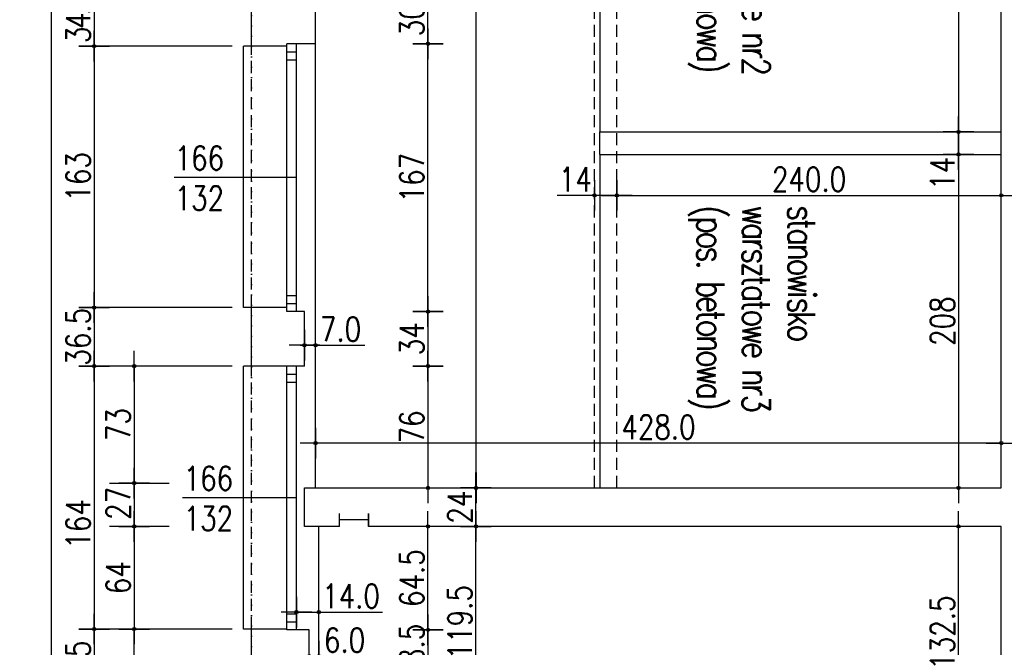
# Model space of a CAD drawing. Header units: millimetres. Extents: x 22865 to 60762, y -18816 to 15611.
# Tile 42 of 256: x 40391 to 41006, y -12252 to -11861. Entities that reach past the tile are written whole.
import ezdxf

# ---------------------------------------------------------------- set-up
doc = ezdxf.new("R2010")
doc.units = ezdxf.units.MM
doc.linetypes.add('DASHED2', pattern=[0.375, 0.25, -0.125])
doc.linetypes.add('DOT', pattern=[6.35, 0, -6.35])
for name, color, linetype in [('OPISY', 6, 'Continuous'), ('sciany murowane', 4, 'Continuous'), ('widokowa', 2, 'Continuous'), ('wyburzenia', 14, 'Continuous'), ('WYMIARY', 6, 'Continuous')]:
    doc.layers.add(name, color=color, linetype=linetype)
doc.styles.add('1-100', font='simplex.shx', dxfattribs={"width": 0.8, "height": 15})
doc.dimstyles.new('1-100', dxfattribs={"dimscale": 0.5, "dimtxt": 100, "dimasz": 1, "dimexe": 0.18, "dimexo": 0.0625, "dimgap": 5, "dimtad": 1, "dimdec": 1, "dimzin": 0, "dimdsep": 46, "dimtxsty": '1-100', "dimblk1": 'K', "dimblk2": 'K', "dimsah": 1, "dimcen": 0.09, "dimse1": 1, "dimse2": 1, "dimadec": 0, "dimazin": 0, "dimtfac": 1, "dimtdec": 1, "dimtofl": 0, "dimtmove": 0, "dimatfit": 3, "dimldrblk": 'K', "dimfxl": 0, "dimtolj": 1, "dimtzin": 0, "dimarcsym": 0})

# ---------------------------------------------------------------- blocks, each defined once
blk = doc.blocks.new('K')
for p, q in [((0, -19.1), (0, 19.1)), ((-19.1, 0), (19.1, 0))]:
    blk.add_line(p, q)
blk.add_circle((0, 0), 2.02)
blk = doc.blocks.new('*D2471')
at = {"layer": 'WYMIARY', "color": 0, "lineweight": -2, "ltscale": 0.2}
blk.add_line((40437.97, -11843.15), (40437.97, -11876.65), dxfattribs=at)
at = {"layer": 'WYMIARY', "color": 0, "linetype": 'ByBlock', "lineweight": -2, "xscale": 0.5, "yscale": 0.5, "zscale": 0.5}
for p, rotation in [((40437.97, -11842.65), 89.99999999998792), ((40437.97, -11877.15), 269.9999999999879)]:
    blk.add_blockref('K', p, dxfattribs=dict(at, rotation=rotation))
at = {"layer": 'WYMIARY', "color": 0, "ltscale": 0.2, "insert": (40427.97, -11859.9), "char_height": 15, "attachment_point": 5, "rotation": 90, "style": '1-100'}
blk.add_mtext('\\A1;\\A1;{\\T0.75;34.5}', dxfattribs=at)
blk = doc.blocks.new('*D2472')
at = {"layer": 'WYMIARY', "color": 0, "lineweight": -2, "ltscale": 0.2}
blk.add_line((40437.97, -11877.65), (40437.97, -12039.65), dxfattribs=at)
at = {"layer": 'WYMIARY', "color": 0, "linetype": 'ByBlock', "lineweight": -2, "xscale": 0.5, "yscale": 0.5, "zscale": 0.5}
for p, rotation in [((40437.97, -11877.15), 89.99999999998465), ((40437.97, -12040.15), 269.9999999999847)]:
    blk.add_blockref('K', p, dxfattribs=dict(at, rotation=rotation))
at = {"layer": 'WYMIARY', "color": 0, "ltscale": 0.2, "insert": (40427.97, -11958.65), "char_height": 15, "attachment_point": 5, "rotation": 90, "style": '1-100'}
blk.add_mtext('\\A1;163', dxfattribs=at)
blk = doc.blocks.new('*D2473')
at = {"layer": 'WYMIARY', "color": 0, "lineweight": -2, "ltscale": 0.2}
blk.add_line((40437.97, -12040.65), (40437.97, -12076.15), dxfattribs=at)
at = {"layer": 'WYMIARY', "color": 0, "linetype": 'ByBlock', "lineweight": -2, "xscale": 0.5, "yscale": 0.5, "zscale": 0.5}
for p, rotation in [((40437.97, -12040.15), 89.99999999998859), ((40437.97, -12076.65), 269.9999999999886)]:
    blk.add_blockref('K', p, dxfattribs=dict(at, rotation=rotation))
at = {"layer": 'WYMIARY', "color": 0, "ltscale": 0.2, "insert": (40427.97, -12058.4), "char_height": 15, "attachment_point": 5, "rotation": 90, "style": '1-100'}
blk.add_mtext('\\A1;36.5', dxfattribs=at)
blk = doc.blocks.new('*D2476')
at = {"layer": 'WYMIARY', "color": 0, "lineweight": -2}
blk.add_line((40646.32, -12042.15), (40646.32, -11876.15), dxfattribs=at)
at = {"layer": 'WYMIARY', "color": 0, "linetype": 'ByBlock', "lineweight": -2, "xscale": 0.5, "yscale": 0.5, "zscale": 0.5}
for p, rotation in [((40646.32, -11875.65), 90.00000000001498), ((40646.32, -12042.65), 270.0000000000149)]:
    blk.add_blockref('K', p, dxfattribs=dict(at, rotation=rotation))
at = {"layer": 'WYMIARY', "color": 0, "ltscale": 0.2, "insert": (40636.32, -11959.15), "char_height": 15, "attachment_point": 5, "rotation": 90, "style": '1-100'}
blk.add_mtext('\\A1;167', dxfattribs=at)
blk = doc.blocks.new('*D2477')
at = {"layer": 'WYMIARY', "color": 0, "lineweight": -2}
blk.add_line((40646.32, -11875.15), (40646.32, -11846.15), dxfattribs=at)
at = {"layer": 'WYMIARY', "color": 0, "linetype": 'ByBlock', "lineweight": -2, "xscale": 0.5, "yscale": 0.5, "zscale": 0.5}
for p, rotation in [((40646.32, -11845.65), 89.9999999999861), ((40646.32, -11875.65), 269.9999999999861)]:
    blk.add_blockref('K', p, dxfattribs=dict(at, rotation=rotation))
at = {"layer": 'WYMIARY', "color": 0, "ltscale": 0.2, "insert": (40636.32, -11860.65), "char_height": 15, "attachment_point": 5, "rotation": 90, "style": '1-100'}
blk.add_mtext('\\A1;30', dxfattribs=at)
blk = doc.blocks.new('*D2479')
at = {"layer": 'WYMIARY', "color": 0, "lineweight": -2}
blk.add_line((40646.32, -12043.15), (40646.32, -12076.15), dxfattribs=at)
at = {"layer": 'WYMIARY', "color": 0, "linetype": 'ByBlock', "lineweight": -2, "xscale": 0.5, "yscale": 0.5, "zscale": 0.5}
for p, rotation in [((40646.32, -12042.65), 90), ((40646.32, -12076.65), 270)]:
    blk.add_blockref('K', p, dxfattribs=dict(at, rotation=rotation))
at = {"layer": 'WYMIARY', "color": 0, "ltscale": 0.2, "insert": (40636.32, -12059.65), "char_height": 15, "attachment_point": 5, "rotation": 90, "style": '1-100'}
blk.add_mtext('\\A1;34', dxfattribs=at)
blk = doc.blocks.new('*D2480')
at = {"layer": 'WYMIARY', "color": 0, "lineweight": -2}
blk.add_line((40646.32, -12077.15), (40646.32, -12152.15), dxfattribs=at)
at = {"layer": 'WYMIARY', "color": 0, "linetype": 'ByBlock', "lineweight": -2, "xscale": 0.5, "yscale": 0.5, "zscale": 0.5}
for p, rotation in [((40646.32, -12076.65), 89.99999999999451), ((40646.32, -12152.65), 269.9999999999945)]:
    blk.add_blockref('K', p, dxfattribs=dict(at, rotation=rotation))
at = {"layer": 'WYMIARY', "color": 0, "ltscale": 0.2, "insert": (40636.32, -12114.65), "char_height": 15, "attachment_point": 5, "rotation": 90, "style": '1-100'}
blk.add_mtext('\\A1;76', dxfattribs=at)
blk = doc.blocks.new('*D2481')
at = {"layer": 'WYMIARY', "color": 0, "lineweight": -2, "ltscale": 0.2}
blk.add_line((41003.69, -12124.72), (40576.69, -12124.72), dxfattribs=at)
at = {"layer": 'WYMIARY', "color": 0, "linetype": 'ByBlock', "lineweight": -2, "xscale": 0.5, "yscale": 0.5, "zscale": 0.5}
for p, rotation in [((40576.19, -12124.72), 179.9999999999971), ((41004.19, -12124.72), 359.9999999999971)]:
    blk.add_blockref('K', p, dxfattribs=dict(at, rotation=rotation))
at = {"layer": 'WYMIARY', "color": 0, "ltscale": 0.2, "insert": (40790.19, -12114.72), "char_height": 15, "attachment_point": 5, "style": '1-100'}
blk.add_mtext('\\A1;428.0', dxfattribs=at)
blk = doc.blocks.new('*D2482')
at = {"layer": 'WYMIARY', "color": 0, "lineweight": -2, "ltscale": 0.2}
blk.add_line((40764.69, -11970.19), (41003.69, -11970.19), dxfattribs=at)
at = {"layer": 'WYMIARY', "color": 0, "linetype": 'ByBlock', "lineweight": -2, "xscale": 0.5, "yscale": 0.5, "zscale": 0.5}
for p, rotation in [((40764.19, -11970.19), 180.0000000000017), ((41004.19, -11970.19), 1.737006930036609e-12)]:
    blk.add_blockref('K', p, dxfattribs=dict(at, rotation=rotation))
at = {"layer": 'WYMIARY', "color": 0, "ltscale": 0.2, "insert": (40884.19, -11960.19), "char_height": 15, "attachment_point": 5, "style": '1-100'}
blk.add_mtext('\\A1;240.0', dxfattribs=at)
blk = doc.blocks.new('*D2483')
at = {"layer": 'WYMIARY', "color": 0, "lineweight": -2}
for p, q in [((40750.19, -11970.19), (40726.97, -11970.19)), ((40763.69, -11970.19), (40750.69, -11970.19))]:
    blk.add_line(p, q, dxfattribs=at)
at = {"layer": 'WYMIARY', "color": 0, "linetype": 'ByBlock', "lineweight": -2, "xscale": 0.5, "yscale": 0.5, "zscale": 0.5, "rotation": 180}
blk.add_blockref('K', (40750.19, -11970.19), dxfattribs=at)
at = {"layer": 'WYMIARY', "color": 0, "linetype": 'ByBlock', "lineweight": -2, "xscale": 0.5, "yscale": 0.5, "zscale": 0.5}
blk.add_blockref('K', (40764.19, -11970.19), dxfattribs=at)
at = {"layer": 'WYMIARY', "color": 0, "ltscale": 0.2, "insert": (40738.33, -11960.19), "char_height": 15, "attachment_point": 5, "style": '1-100'}
blk.add_mtext('\\A1;14', dxfattribs=at)
blk = doc.blocks.new('*D2491')
at = {"layer": 'WYMIARY', "color": 0, "lineweight": -2, "ltscale": 0.2}
blk.add_line((40462.97, -12077.15), (40462.97, -12149.15), dxfattribs=at)
at = {"layer": 'WYMIARY', "color": 0, "linetype": 'ByBlock', "lineweight": -2, "xscale": 0.5, "yscale": 0.5, "zscale": 0.5}
for p, rotation in [((40462.97, -12076.65), 90.00000000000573), ((40462.97, -12149.65), 270.0000000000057)]:
    blk.add_blockref('K', p, dxfattribs=dict(at, rotation=rotation))
at = {"layer": 'WYMIARY', "color": 0, "ltscale": 0.2, "insert": (40452.97, -12113.15), "char_height": 15, "attachment_point": 5, "rotation": 90, "style": '1-100'}
blk.add_mtext('\\A1;73', dxfattribs=at)
blk = doc.blocks.new('*D2492')
at = {"layer": 'WYMIARY', "color": 0, "lineweight": -2, "ltscale": 0.2}
blk.add_line((40437.97, -12077.15), (40437.97, -12240.15), dxfattribs=at)
at = {"layer": 'WYMIARY', "color": 0, "linetype": 'ByBlock', "lineweight": -2, "xscale": 0.5, "yscale": 0.5, "zscale": 0.5}
for p, rotation in [((40437.97, -12076.65), 89.99999999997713), ((40437.97, -12240.65), 269.9999999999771)]:
    blk.add_blockref('K', p, dxfattribs=dict(at, rotation=rotation))
at = {"layer": 'WYMIARY', "color": 0, "ltscale": 0.2, "insert": (40427.97, -12175.13), "char_height": 15, "attachment_point": 5, "rotation": 90, "style": '1-100'}
blk.add_mtext('\\A1;164', dxfattribs=at)
blk = doc.blocks.new('*D2493')
at = {"layer": 'WYMIARY', "color": 0, "lineweight": -2, "ltscale": 0.2}
blk.add_line((40437.97, -12241.15), (40437.97, -12290.65), dxfattribs=at)
at = {"layer": 'WYMIARY', "color": 0, "linetype": 'ByBlock', "lineweight": -2, "xscale": 0.5, "yscale": 0.5, "zscale": 0.5}
for p, rotation in [((40437.97, -12240.65), 89.9999999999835), ((40437.97, -12291.15), 269.9999999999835)]:
    blk.add_blockref('K', p, dxfattribs=dict(at, rotation=rotation))
at = {"layer": 'WYMIARY', "color": 0, "ltscale": 0.2, "insert": (40427.97, -12265.9), "char_height": 15, "attachment_point": 5, "rotation": 90, "style": '1-100'}
blk.add_mtext('\\A1;50.5', dxfattribs=at)
blk = doc.blocks.new('*D2495')
at = {"layer": 'WYMIARY', "color": 0, "lineweight": -2, "ltscale": 0.2}
blk.add_line((40676.31, -12152.15), (40676.31, -10965.15), dxfattribs=at)
at = {"layer": 'WYMIARY', "color": 0, "linetype": 'ByBlock', "lineweight": -2, "xscale": 0.5, "yscale": 0.5, "zscale": 0.5}
for p, rotation in [((40676.31, -10964.65), 89.99999999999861), ((40676.31, -12152.65), 269.9999999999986)]:
    blk.add_blockref('K', p, dxfattribs=dict(at, rotation=rotation))
at = {"layer": 'WYMIARY', "color": 0, "ltscale": 0.2, "insert": (40666.31, -11558.65), "char_height": 15, "attachment_point": 5, "rotation": 90, "style": '1-100'}
blk.add_mtext('\\A1;1188.0', dxfattribs=at)
blk = doc.blocks.new('*D2498')
at = {"layer": 'WYMIARY', "color": 0, "lineweight": -2, "ltscale": 0.2}
blk.add_line((40646.32, -12241.65), (40646.32, -12269.15), dxfattribs=at)
at = {"layer": 'WYMIARY', "color": 0, "linetype": 'ByBlock', "lineweight": -2, "xscale": 0.5, "yscale": 0.5, "zscale": 0.5}
for p, rotation in [((40646.32, -12241.15), 90), ((40646.32, -12269.65), 270)]:
    blk.add_blockref('K', p, dxfattribs=dict(at, rotation=rotation))
at = {"layer": 'WYMIARY', "color": 0, "ltscale": 0.2, "insert": (40636.32, -12255.4), "char_height": 15, "attachment_point": 5, "rotation": 90, "style": '1-100'}
blk.add_mtext('\\A1;28.5', dxfattribs=at)
blk = doc.blocks.new('*D2499')
at = {"layer": 'WYMIARY', "color": 0, "lineweight": -2, "ltscale": 0.2}
blk.add_line((40646.32, -12240.65), (40646.32, -12177.15), dxfattribs=at)
at = {"layer": 'WYMIARY', "color": 0, "linetype": 'ByBlock', "lineweight": -2, "xscale": 0.5, "yscale": 0.5, "zscale": 0.5}
for p, rotation in [((40646.32, -12176.65), 89.9999999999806), ((40646.32, -12241.15), 269.9999999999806)]:
    blk.add_blockref('K', p, dxfattribs=dict(at, rotation=rotation))
at = {"layer": 'WYMIARY', "color": 0, "ltscale": 0.2, "insert": (40636.32, -12208.9), "char_height": 15, "attachment_point": 5, "rotation": 90, "style": '1-100'}
blk.add_mtext('\\A1;64.5', dxfattribs=at)
blk = doc.blocks.new('*D2500')
at = {"layer": 'WYMIARY', "color": 0, "lineweight": -2, "ltscale": 0.2}
for p, q in [((40569.69, -12063.67), (40575.69, -12063.67)), ((40576.19, -12063.67), (40606.83, -12063.67))]:
    blk.add_line(p, q, dxfattribs=at)
at = {"layer": 'WYMIARY', "color": 0, "linetype": 'ByBlock', "lineweight": -2, "xscale": 0.5, "yscale": 0.5, "zscale": 0.5, "rotation": 180}
blk.add_blockref('K', (40569.19, -12063.67), dxfattribs=at)
at = {"layer": 'WYMIARY', "color": 0, "linetype": 'ByBlock', "lineweight": -2, "xscale": 0.5, "yscale": 0.5, "zscale": 0.5}
blk.add_blockref('K', (40576.19, -12063.67), dxfattribs=at)
at = {"layer": 'WYMIARY', "color": 0, "ltscale": 0.2, "insert": (40591.76, -12053.67), "char_height": 15, "attachment_point": 5, "style": '1-100'}
blk.add_mtext('\\A1;7.0', dxfattribs=at)
blk = doc.blocks.new('*D2502')
at = {"layer": 'WYMIARY', "color": 0, "lineweight": -2, "ltscale": 0.2}
for p, q in [((40571.69, -12257.63), (40571.19, -12257.63)), ((40578.69, -12257.63), (40609.33, -12257.63))]:
    blk.add_line(p, q, dxfattribs=at)
at = {"layer": 'WYMIARY', "color": 0, "linetype": 'ByBlock', "lineweight": -2, "xscale": 0.5, "yscale": 0.5, "zscale": 0.5}
for p, rotation in [((40572.19, -12257.63), 359.9999999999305), ((40578.19, -12257.63), 179.9999999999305)]:
    blk.add_blockref('K', p, dxfattribs=dict(at, rotation=rotation))
at = {"layer": 'WYMIARY', "color": 0, "ltscale": 0.2, "insert": (40594.26, -12247.63), "char_height": 15, "attachment_point": 5, "style": '1-100'}
blk.add_mtext('\\A1;6.0', dxfattribs=at)
blk = doc.blocks.new('*D2503')
at = {"layer": 'WYMIARY', "color": 0, "lineweight": -2, "ltscale": 0.2}
for p, q in [((40564.69, -12230.1), (40577.69, -12230.1)), ((40578.19, -12230.1), (40617.97, -12230.1))]:
    blk.add_line(p, q, dxfattribs=at)
at = {"layer": 'WYMIARY', "color": 0, "linetype": 'ByBlock', "lineweight": -2, "xscale": 0.5, "yscale": 0.5, "zscale": 0.5, "rotation": 180}
blk.add_blockref('K', (40564.19, -12230.1), dxfattribs=at)
at = {"layer": 'WYMIARY', "color": 0, "linetype": 'ByBlock', "lineweight": -2, "xscale": 0.5, "yscale": 0.5, "zscale": 0.5}
blk.add_blockref('K', (40578.19, -12230.1), dxfattribs=at)
at = {"layer": 'WYMIARY', "color": 0, "ltscale": 0.2, "insert": (40598.33, -12220.1), "char_height": 15, "attachment_point": 5, "style": '1-100'}
blk.add_mtext('\\A1;14.0', dxfattribs=at)
blk = doc.blocks.new('*D2504')
at = {"layer": 'WYMIARY', "color": 0, "lineweight": -2, "ltscale": 0.2}
blk.add_line((40462.97, -12177.15), (40462.97, -12240.15), dxfattribs=at)
at = {"layer": 'WYMIARY', "color": 0, "linetype": 'ByBlock', "lineweight": -2, "xscale": 0.5, "yscale": 0.5, "zscale": 0.5}
for p, rotation in [((40462.97, -12176.65), 89.99999999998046), ((40462.97, -12240.65), 269.9999999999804)]:
    blk.add_blockref('K', p, dxfattribs=dict(at, rotation=rotation))
at = {"layer": 'WYMIARY', "color": 0, "ltscale": 0.2, "insert": (40452.97, -12208.65), "char_height": 15, "attachment_point": 5, "rotation": 90, "style": '1-100'}
blk.add_mtext('\\A1;64', dxfattribs=at)
blk = doc.blocks.new('*D2505')
at = {"layer": 'WYMIARY', "color": 0, "lineweight": -2, "ltscale": 0.2}
blk.add_line((40977.47, -12308.65), (40977.47, -12177.15), dxfattribs=at)
at = {"layer": 'WYMIARY', "color": 0, "linetype": 'ByBlock', "lineweight": -2, "xscale": 0.5, "yscale": 0.5, "zscale": 0.5}
for p, rotation in [((40977.47, -12176.65), 89.99999999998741), ((40977.47, -12309.15), 269.9999999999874)]:
    blk.add_blockref('K', p, dxfattribs=dict(at, rotation=rotation))
at = {"layer": 'WYMIARY', "color": 0, "ltscale": 0.2, "insert": (40967.47, -12242.9), "char_height": 15, "attachment_point": 5, "rotation": 90, "style": '1-100'}
blk.add_mtext('\\A1;132.5', dxfattribs=at)
blk = doc.blocks.new('*D2506')
at = {"layer": 'WYMIARY', "color": 0, "lineweight": -2, "ltscale": 0.2}
blk.add_line((40676.27, -12295.65), (40676.27, -12177.15), dxfattribs=at)
at = {"layer": 'WYMIARY', "color": 0, "linetype": 'ByBlock', "lineweight": -2, "xscale": 0.5, "yscale": 0.5, "zscale": 0.5}
for p, rotation in [((40676.27, -12176.65), 90.0000000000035), ((40676.27, -12296.15), 270.0000000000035)]:
    blk.add_blockref('K', p, dxfattribs=dict(at, rotation=rotation))
at = {"layer": 'WYMIARY', "color": 0, "ltscale": 0.2, "insert": (40666.27, -12236.4), "char_height": 15, "attachment_point": 5, "rotation": 90, "style": '1-100'}
blk.add_mtext('\\A1;119.5', dxfattribs=at)
blk = doc.blocks.new('*D2526')
at = {"layer": 'WYMIARY', "color": 0, "lineweight": -2, "ltscale": 0.2}
blk.add_line((40462.97, -12150.15), (40462.97, -12176.15), dxfattribs=at)
at = {"layer": 'WYMIARY', "color": 0, "linetype": 'ByBlock', "lineweight": -2, "xscale": 0.5, "yscale": 0.5, "zscale": 0.5}
for p, rotation in [((40462.97, -12149.65), 89.99999999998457), ((40462.97, -12176.65), 269.9999999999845)]:
    blk.add_blockref('K', p, dxfattribs=dict(at, rotation=rotation))
at = {"layer": 'WYMIARY', "color": 0, "ltscale": 0.2, "insert": (40452.97, -12162.32), "char_height": 15, "attachment_point": 5, "rotation": 90, "style": '1-100'}
blk.add_mtext('\\A1;27', dxfattribs=at)
blk = doc.blocks.new('*D2536')
at = {"layer": 'WYMIARY', "color": 0, "lineweight": -2, "ltscale": 0.2}
blk.add_line((40977.47, -11721.15), (40977.47, -11930.15), dxfattribs=at)
at = {"layer": 'WYMIARY', "color": 0, "linetype": 'ByBlock', "lineweight": -2, "xscale": 0.5, "yscale": 0.5, "zscale": 0.5}
for p, rotation in [((40977.47, -11720.65), 90), ((40977.47, -11930.65), 270)]:
    blk.add_blockref('K', p, dxfattribs=dict(at, rotation=rotation))
at = {"layer": 'WYMIARY', "color": 0, "ltscale": 0.2, "insert": (40967.47, -11825.65), "char_height": 15, "attachment_point": 5, "rotation": 90, "style": '1-100'}
blk.add_mtext('\\A1;210', dxfattribs=at)
blk = doc.blocks.new('*D2537')
at = {"layer": 'WYMIARY', "color": 0, "lineweight": -2, "ltscale": 0.2}
blk.add_line((40977.47, -11945.15), (40977.47, -12152.15), dxfattribs=at)
at = {"layer": 'WYMIARY', "color": 0, "linetype": 'ByBlock', "lineweight": -2, "xscale": 0.5, "yscale": 0.5, "zscale": 0.5}
for p, rotation in [((40977.47, -11944.65), 90), ((40977.47, -12152.65), 270)]:
    blk.add_blockref('K', p, dxfattribs=dict(at, rotation=rotation))
at = {"layer": 'WYMIARY', "color": 0, "ltscale": 0.2, "insert": (40967.47, -12048.65), "char_height": 15, "attachment_point": 5, "rotation": 90, "style": '1-100'}
blk.add_mtext('\\A1;208', dxfattribs=at)
blk = doc.blocks.new('*D2539')
at = {"layer": 'WYMIARY', "color": 0, "lineweight": -2, "ltscale": 0.2}
for p, q in [((40977.47, -11931.15), (40977.47, -11944.15)), ((40977.47, -11944.65), (40977.47, -11967.86))]:
    blk.add_line(p, q, dxfattribs=at)
at = {"layer": 'WYMIARY', "color": 0, "linetype": 'ByBlock', "lineweight": -2, "xscale": 0.5, "yscale": 0.5, "zscale": 0.5}
for p, rotation in [((40977.47, -11930.65), 90), ((40977.47, -11944.65), 270)]:
    blk.add_blockref('K', p, dxfattribs=dict(at, rotation=rotation))
at = {"layer": 'WYMIARY', "color": 0, "ltscale": 0.2, "insert": (40967.47, -11956.51), "char_height": 15, "attachment_point": 5, "rotation": 90, "style": '1-100'}
blk.add_mtext('\\A1;14', dxfattribs=at)
blk = doc.blocks.new('*D2541')
at = {"layer": 'WYMIARY', "color": 0, "lineweight": -2}
blk.add_line((40676.27, -12176.15), (40676.27, -12153.15), dxfattribs=at)
at = {"layer": 'WYMIARY', "color": 0, "linetype": 'ByBlock', "lineweight": -2, "xscale": 0.5, "yscale": 0.5, "zscale": 0.5}
for p, rotation in [((40676.27, -12152.65), 90), ((40676.27, -12176.65), 270)]:
    blk.add_blockref('K', p, dxfattribs=dict(at, rotation=rotation))
at = {"layer": 'WYMIARY', "color": 0, "ltscale": 0.2, "insert": (40666.27, -12164.65), "char_height": 15, "attachment_point": 5, "rotation": 90, "style": '1-100'}
blk.add_mtext('\\A1;24', dxfattribs=at)
blk = doc.blocks.new('*D2627')
at = {"layer": 'WYMIARY', "color": 0, "lineweight": -2, "ltscale": 0.2}
blk.add_line((40411.12, -10993.15), (40411.12, -14001.65), dxfattribs=at)
at = {"layer": 'WYMIARY', "color": 0, "linetype": 'ByBlock', "lineweight": -2, "xscale": 0.5, "yscale": 0.5, "zscale": 0.5}
for p, rotation in [((40411.12, -10992.65), 90), ((40411.12, -14002.15), 270)]:
    blk.add_blockref('K', p, dxfattribs=dict(at, rotation=rotation))
at = {"layer": 'WYMIARY', "color": 0, "ltscale": 0.2, "insert": (40401.12, -12497.4), "char_height": 15, "attachment_point": 5, "rotation": 90, "style": '1-100'}
blk.add_mtext('\\A1;3009.5', dxfattribs=at)

msp = doc.modelspace()

# ---------------------------------------------------------------- linework, layer by layer
at = {"layer": 'sciany murowane', "ltscale": 20}
for p, q in [((41004.19, -12152.65), (41004.19, -10991.65)), ((40569.19, -12176.65), (40569.19, -12152.65)), ((40569.19, -12152.65), (41004.19, -12152.65)), ((40591.19, -12176.65), (40569.19, -12176.65)), ((41004.19, -12176.65), (40609.19, -12176.65)), ((41004.19, -12304.15), (41004.19, -12176.65))]:
    msp.add_line(p, q, dxfattribs=at)
at = {"layer": 'sciany murowane', "ltscale": 0.2}
for p, q in [((40536.19, -11877.15), (40536.19, -11842.65)), ((40576.19, -11875.65), (40576.19, -11845.65)), ((40558.19, -11877.15), (40536.19, -11877.15)), ((40576.19, -11875.65), (40558.19, -11875.65)), ((40536.19, -12076.65), (40536.19, -12040.15)), ((40558.19, -12040.15), (40536.19, -12040.15)), ((40558.19, -12042.65), (40558.19, -12040.15)), ((40569.19, -12042.65), (40558.19, -12042.65)), ((40569.19, -12076.65), (40569.19, -12042.65)), ((40569.19, -12076.65), (40536.19, -12076.65)), ((40536.19, -12291.15), (40536.19, -12240.65)), ((40558.19, -12240.65), (40536.19, -12240.65)), ((40572.19, -12241.15), (40558.19, -12241.15)), ((40572.19, -12269.65), (40572.19, -12241.15))]:
    msp.add_line(p, q, dxfattribs=at)
at = {"layer": 'sciany murowane', "color": 2, "ltscale": 0.2}
for p, q in [((40531.19, -12040.15), (40531.19, -11877.15)), ((40536.19, -11877.15), (40531.19, -11877.15)), ((40558.19, -12042.65), (40558.19, -11875.65)), ((40564.19, -12042.65), (40564.19, -11875.65)), ((40576.19, -12152.65), (40576.19, -11875.65)), ((40558.19, -11880.65), (40564.19, -11880.65)), ((40558.19, -11885.65), (40564.19, -11885.65)), ((40753.69, -11944.65), (40753.69, -11930.65)), ((40753.69, -11930.65), (41004.19, -11930.65)), ((40753.69, -11944.65), (41004.19, -11944.65)), ((40558.19, -12032.65), (40564.19, -12032.65)), ((40558.19, -12037.65), (40564.19, -12037.65)), ((40536.19, -12040.15), (40531.19, -12040.15)), ((40531.19, -12240.65), (40531.19, -12076.65)), ((40536.19, -12076.65), (40531.19, -12076.65)), ((40558.19, -12241.15), (40558.19, -12076.65)), ((40558.19, -12081.65), (40564.19, -12081.65)), ((40564.19, -12241.15), (40564.19, -12076.65)), ((40558.19, -12086.65), (40564.19, -12086.65)), ((40578.19, -12269.65), (40578.19, -12176.65)), ((40558.19, -12231.15), (40564.19, -12231.15)), ((40558.19, -12236.15), (40564.19, -12236.15)), ((40536.19, -12240.65), (40531.19, -12240.65))]:
    msp.add_line(p, q, dxfattribs=at)
at = {"layer": 'sciany murowane', "color": 3, "ltscale": 0.2}
for p, q in [((40591.19, -12176.65), (40591.19, -12168.65)), ((40609.19, -12176.65), (40609.19, -12168.65)), ((40609.19, -12168.65), (40609.19, -12176.65))]:
    msp.add_line(p, q, dxfattribs=at)
at = {"layer": 'widokowa', "color": 1, "linetype": 'DASHED2', "ltscale": 30}
for p, q in [((40750.19, -12152.65), (40750.19, -11481.15)), ((40764.19, -12152.65), (40764.19, -11481.15)), ((40536.19, -12040.15), (40536.19, -11877.15)), ((40536.19, -12240.65), (40536.19, -12076.65))]:
    msp.add_line(p, q, dxfattribs=at)
at = {"layer": 'widokowa', "color": 9, "ltscale": 0.2}
for p, q in [((40753.69, -11720.65), (40753.69, -11930.65)), ((40753.69, -11944.65), (40753.69, -12152.65))]:
    msp.add_line(p, q, dxfattribs=at)
at = {"layer": 'wyburzenia', "linetype": 'DOT'}
msp.add_line((40536.19, -10980.86), (40536.19, -13983.21), dxfattribs=at)
at = {"layer": 'WYMIARY'}
for p, q in [((40524.2, -11877.15), (40447.53, -11877.15)), ((40524.2, -12040.15), (40447.53, -12040.15)), ((40524.2, -12076.65), (40447.53, -12076.65)), ((40484.71, -12176.65), (40447.53, -12176.65)), ((40524.2, -12240.65), (40447.53, -12240.65))]:
    msp.add_line(p, q, dxfattribs=at)
at = {"layer": 'WYMIARY', "ltscale": 0.2}
for p, q in [((40564.19, -11959.15), (40487.97, -11959.15)), ((40447.53, -12149.65), (40484.71, -12149.65)), ((40564.19, -12158.9), (40493.11, -12158.9)), ((40462.97, -12286.59), (40462.97, -12240.65))]:
    msp.add_line(p, q, dxfattribs=at)
at = {"layer": 'WYMIARY', "color": 3, "ltscale": 0.2}
for p in [(40591.19, -12172.65), (40609.19, -12172.65)]:
    msp.add_line(p, (40591.19, -12172.65), dxfattribs=at)

# ---------------------------------------------------------------- texts
at = {"layer": 'OPISY', "char_height": 17, "width": 302.1591, "attachment_point": 4, "rotation": 270, "style": '1-100'}
for s, insert in [('\\pxql;{\\T0.8;\\Fsimplex8|c238;stanowisko \\Pwarsztatowe nr2\\P\\pq*;(pos. betonowa) }', (40848.38, -11766.27)), ('\\pxql;{\\T0.8;\\Fsimplex8|c238;stanowisko \\Pwarsztatowe nr3\\P\\pq*;(pos. betonowa) }', (40848.38, -11976.5))]:
    msp.add_mtext(s, dxfattribs=dict(at, insert=insert))
at = {"layer": 'WYMIARY', "ltscale": 0.2, "char_height": 15, "width": 63.8053, "attachment_point": 1, "style": '1-100'}
for insert in [(40488.21, -11939.47), (40493.84, -12139.22)]:
    msp.add_mtext('166\\P132', dxfattribs=dict(at, insert=insert))

# ---------------------------------------------------------------- dimensions: what is measured, and where the dimension line sits
at = {"layer": 'WYMIARY', "ltscale": 0.2}
for p1, p2, distance, picture, middle in [((40688.66, -12152.65), (40688.66, -10964.65), 12.35, '*D2495', (40666.31, -11558.65)), ((40764.19, -11986.46), (41004.19, -11986.46), 16.26, '*D2482', (40884.19, -11960.19)), ((40569.19, -12076.65), (40576.19, -12076.65), 12.98, '*D2500', (40591.76, -12053.67)), ((41004.19, -12152.65), (40576.19, -12152.65), -27.93, '*D2481', (40790.19, -12114.72)), ((40578.19, -12296.15), (40578.19, -12176.65), -98.08, '*D2506', (40666.27, -12236.4)), ((40636.76, -12241.15), (40636.76, -12176.65), -9.56, '*D2499', (40636.32, -12208.9)), ((41004.19, -12309.15), (41004.19, -12176.65), 26.72, '*D2505', (40967.47, -12242.9)), ((40564.19, -12241.15), (40578.19, -12241.15), 11.05, '*D2503', (40598.33, -12220.1)), ((40461.84, -12240.65), (40461.84, -12291.15), -23.87, '*D2493', (40427.97, -12265.9)), ((40572.19, -12269.65), (40578.19, -12269.65), 12.02, '*D2502', (40594.26, -12247.63))]:
    dim = msp.add_aligned_dim(p1=p1, p2=p2, distance=distance, dimstyle='1-100', dxfattribs=at)
    dim.commit()
    dim.dimension.update_dxf_attribs({"geometry": picture, "text_midpoint": middle})
dim = msp.add_linear_dim(base=(40411.12, -14002.15), p1=(40428.42, -10992.65), p2=(40428.42, -14002.15), angle=270, dimstyle='1-100', dxfattribs=at)
dim.commit()
dim.dimension.update_dxf_attribs({"geometry": '*D2627', "text_midpoint": (40401.12, -12497.4)})
for base, p1, p2, picture, middle in [((40977.47, -11930.65), (40970.26, -11720.65), (40970.26, -11930.65), '*D2536', (40967.47, -11825.65)), ((40977.47, -11944.65), (40962.91, -11930.65), (40962.91, -11944.65), '*D2539', (40967.47, -11956.51)), ((40977.47, -12152.65), (40966.53, -11944.65), (40966.53, -12152.65), '*D2537', (40967.47, -12048.65))]:
    dim = msp.add_linear_dim(base=base, p1=p1, p2=p2, angle=270, dimstyle='1-100', override={"dimdec": 0, "dimtxsty": '1-100', "dimldrblk": 'K'}, dxfattribs=at)
    dim.commit()
    dim.dimension.update_dxf_attribs({"geometry": picture, "text_midpoint": middle})
dim = msp.add_linear_dim(base=(40437.97, -11877.15), p1=(40454.92, -11842.65), p2=(40454.92, -11877.15), angle=270, text='\\A1;{\\T0.75;<>}', dimstyle='1-100', override={"dimtxsty": '1-100'}, dxfattribs=at)
dim.commit()
dim.dimension.update_dxf_attribs({"geometry": '*D2471', "text_midpoint": (40437.97, -11859.9), "dimtype": 161})
at = {"layer": 'WYMIARY'}
for p1, p2, distance, picture, middle in [((40576.42, -11875.65), (40576.42, -11845.65), -69.9, '*D2477', (40636.32, -11860.65)), ((40576.42, -12042.65), (40576.42, -11875.65), -69.9, '*D2476', (40636.32, -11959.15)), ((40764.19, -12000.22), (40750.19, -12000.22), -30.03, '*D2483', (40738.33, -11960.19)), ((40569.42, -12042.65), (40569.42, -12076.65), 76.9, '*D2479', (40636.32, -12059.65)), ((40569.42, -12076.65), (40569.42, -12152.65), 76.9, '*D2480', (40636.32, -12114.65))]:
    dim = msp.add_aligned_dim(p1=p1, p2=p2, distance=distance, dimstyle='1-100', override={"dimdec": 0, "dimtxsty": '1-100', "dimldrblk": 'K'}, dxfattribs=at)
    dim.commit()
    dim.dimension.update_dxf_attribs({"geometry": picture, "text_midpoint": middle})
at = {"layer": 'WYMIARY', "ltscale": 0.2}
for p1, p2, distance, override, picture, middle in [((40458.69, -11877.15), (40458.69, -12040.15), -20.72, {"dimdec": 0}, '*D2472', (40427.97, -11958.65)), ((40466.65, -12076.65), (40466.65, -12149.65), -3.67, {"dimdec": 0, "dimtxsty": '1-100', "dimldrblk": 'K'}, '*D2491', (40452.97, -12113.15)), ((40474.2, -12176.65), (40474.2, -12240.65), -11.23, {"dimdec": 0, "dimtxsty": '1-100', "dimldrblk": 'K'}, '*D2504', (40452.97, -12208.65))]:
    dim = msp.add_aligned_dim(p1=p1, p2=p2, distance=distance, dimstyle='1-100', override=override, dxfattribs=at)
    dim.commit()
    dim.dimension.update_dxf_attribs({"geometry": picture, "text_midpoint": middle})
for base, p1, p2, picture, middle in [((40437.97, -12076.65), (40454.86, -12040.15), (40454.86, -12076.65), '*D2473', (40437.97, -12058.4)), ((40646.32, -12269.65), (40574.42, -12241.15), (40574.42, -12269.65), '*D2498', (40646.32, -12255.4))]:
    dim = msp.add_linear_dim(base=base, p1=p1, p2=p2, angle=270, dimstyle='1-100', dxfattribs=at)
    dim.commit()
    dim.dimension.update_dxf_attribs({"geometry": picture, "text_midpoint": middle, "dimtype": 161})
for base, p1, p2, picture, middle in [((40437.97, -12240.65), (40461.84, -12076.65), (40461.84, -12240.65), '*D2492', (40437.97, -12175.13)), ((40462.97, -12176.65), (40488.94, -12149.65), (40488.94, -12176.65), '*D2526', (40462.97, -12162.32))]:
    dim = msp.add_linear_dim(base=base, p1=p1, p2=p2, angle=270, dimstyle='1-100', override={"dimdec": 0, "dimtxsty": '1-100', "dimldrblk": 'K'}, dxfattribs=at)
    dim.commit()
    dim.dimension.update_dxf_attribs({"geometry": picture, "text_midpoint": middle, "dimtype": 161})
at = {"layer": 'WYMIARY'}
dim = msp.add_linear_dim(base=(40676.27, -12152.65), p1=(40941.1, -12176.65), p2=(40941.1, -12152.65), angle=270, dimstyle='1-100', override={"dimdec": 0, "dimtxsty": '1-100', "dimldrblk": 'K'}, dxfattribs=at)
dim.commit()
dim.dimension.update_dxf_attribs({"geometry": '*D2541', "text_midpoint": (40676.27, -12164.65), "dimtype": 160})

doc.saveas('drawing.dxf')
